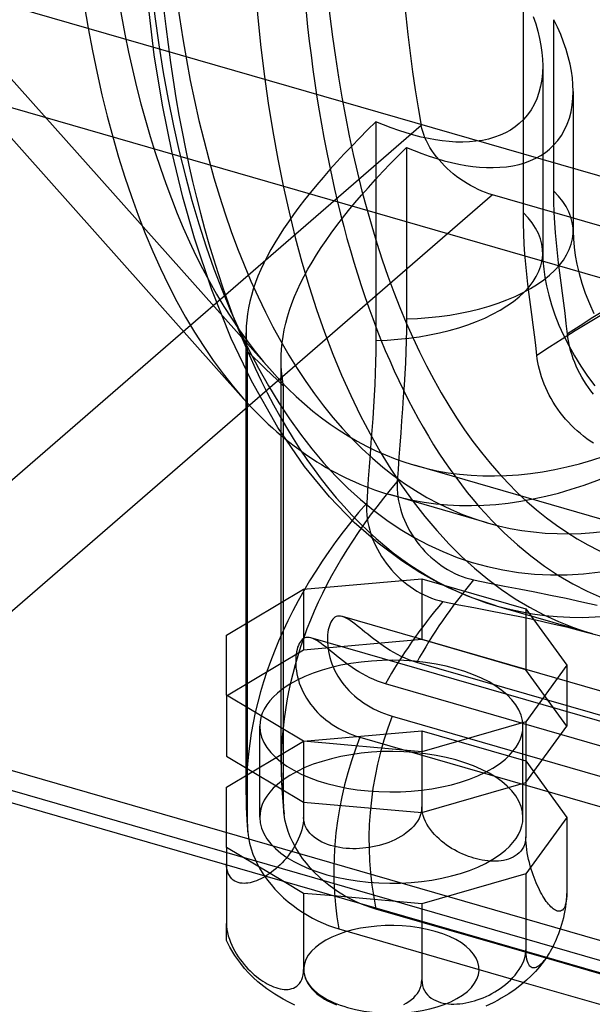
# Model space of a CAD drawing. Header units: millimetres. Extents: x -144 to 144, y -123 to 109.
# Tile 3 of 11: x -97 to -64, y -94 to -38. Entities that reach past the tile are written whole.
import ezdxf

# ---------------------------------------------------------------- set-up
doc = ezdxf.new("R2010")
doc.units = ezdxf.units.MM
doc.layers.add('HIDDEN', color=7, linetype='Continuous')
doc.layers.add('THICK', color=7, linetype='Continuous')

msp = doc.modelspace()

# ---------------------------------------------------------------- linework, layer by layer
at = {"layer": 'HIDDEN'}
for p, q in [((-109.03, -28.279), (-82.372, -58.168)), ((-107.059, -33.846), (-83.992, -59.709)), ((-89.089, -40.128), (-89.77, -34.292)), ((-68.049, -49.117), (-68.049, -36.658)), ((-67.492, -37.938), (-67.347, -38.362)), ((-66.107, -38.547), (-66.312, -38.123)), ((-66.312, -47.89), (-66.312, -38.123)), ((-67.347, -38.362), (-67.224, -38.781)), ((-65.922, -38.973), (-66.107, -38.547)), ((-67.224, -38.781), (-67.124, -39.193)), ((-67.124, -39.193), (-67.047, -39.597)), ((-65.757, -39.398), (-65.922, -38.973)), ((-67.047, -39.597), (-66.991, -39.989)), ((-65.613, -39.821), (-65.757, -39.398)), ((-88.613, -42.995), (-89.089, -40.128)), ((-66.991, -39.989), (-66.958, -40.372)), ((-66.958, -40.372), (-66.946, -40.757)), ((-65.491, -40.238), (-65.613, -39.821)), ((-65.392, -40.648), (-65.491, -40.238)), ((-66.946, -40.757), (-66.959, -41.149)), ((-66.946, -40.758), (-66.946, -51.4)), ((-65.314, -41.05), (-65.392, -40.648)), ((-66.959, -41.149), (-66.998, -41.536)), ((-65.259, -41.44), (-65.314, -41.05)), ((-65.226, -41.822), (-65.259, -41.44)), ((-67.065, -41.914), (-67.16, -42.278)), ((-66.998, -41.536), (-67.065, -41.914)), ((-65.214, -42.206), (-65.226, -41.822)), ((-67.16, -42.278), (-67.284, -42.627)), ((-65.266, -42.986), (-65.227, -42.599)), ((-65.227, -42.599), (-65.214, -42.206)), ((-65.214, -42.208), (-65.214, -50.168)), ((-88.064, -45.699), (-88.613, -42.995)), ((-67.435, -42.956), (-67.613, -43.264)), ((-67.284, -42.627), (-67.435, -42.956)), ((-65.333, -43.363), (-65.266, -42.986)), ((-67.816, -43.549), (-68.041, -43.808)), ((-67.613, -43.264), (-67.816, -43.549)), ((-65.552, -44.075), (-65.429, -43.727)), ((-65.429, -43.727), (-65.333, -43.363)), ((-73.869, -44.152), (-109.515, -75.022)), ((-76.452, -43.935), (-76.924, -44.401)), ((-76.018, -44.116), (-76.452, -43.935)), ((-76.452, -43.935), (-76.452, -56.394)), ((-75.584, -44.284), (-76.018, -44.116)), ((-75.152, -44.437), (-75.584, -44.284)), ((-73.833, -44.319), (-73.869, -44.152)), ((-68.525, -44.232), (-68.787, -44.406)), ((-68.286, -44.041), (-68.525, -44.232)), ((-68.041, -43.808), (-68.286, -44.041)), ((-65.703, -44.404), (-65.552, -44.075)), ((-76.924, -44.401), (-77.382, -44.862)), ((-74.721, -44.576), (-75.152, -44.437)), ((-74.296, -44.699), (-74.721, -44.576)), ((-73.876, -44.806), (-74.296, -44.699)), ((-73.464, -44.896), (-73.876, -44.806)), ((-73.786, -44.492), (-73.833, -44.319)), ((-73.727, -44.669), (-73.786, -44.492)), ((-73.656, -44.849), (-73.727, -44.669)), ((-73.573, -45.03), (-73.656, -44.849)), ((-69.694, -44.821), (-70.032, -44.918)), ((-69.373, -44.702), (-69.694, -44.821)), ((-69.07, -44.564), (-69.373, -44.702)), ((-68.787, -44.406), (-69.07, -44.564)), ((-66.084, -44.997), (-65.881, -44.712)), ((-65.881, -44.712), (-65.703, -44.404)), ((-77.826, -45.319), (-78.256, -45.772)), ((-77.382, -44.862), (-77.826, -45.319)), ((-75.171, -45.857), (-74.708, -45.394)), ((-74.708, -45.394), (-74.275, -45.574)), ((-74.708, -45.394), (-74.708, -55.161)), ((-73.479, -45.213), (-73.573, -45.03)), ((-73.374, -45.396), (-73.479, -45.213)), ((-73.062, -44.97), (-73.464, -44.896)), ((-73.258, -45.578), (-73.374, -45.396)), ((-72.67, -45.026), (-73.062, -44.97)), ((-72.283, -45.066), (-72.67, -45.026)), ((-71.895, -45.09), (-72.283, -45.066)), ((-71.508, -45.096), (-71.895, -45.09)), ((-71.125, -45.083), (-71.508, -45.096)), ((-70.75, -45.049), (-71.125, -45.083)), ((-70.385, -44.994), (-70.75, -45.049)), ((-70.032, -44.918), (-70.385, -44.994)), ((-66.554, -45.489), (-66.309, -45.256)), ((-66.309, -45.256), (-66.084, -44.997)), ((-87.454, -48.225), (-88.064, -45.699)), ((-78.256, -45.772), (-78.672, -46.22)), ((-75.619, -46.316), (-75.171, -45.857)), ((-74.275, -45.574), (-73.842, -45.741)), ((-73.842, -45.741), (-73.409, -45.894)), ((-73.409, -45.894), (-72.98, -46.031)), ((-73.132, -45.757), (-73.258, -45.578)), ((-72.998, -45.934), (-73.132, -45.757)), ((-72.855, -46.107), (-72.998, -45.934)), ((-67.336, -46.011), (-67.054, -45.854)), ((-67.054, -45.854), (-66.793, -45.679)), ((-66.793, -45.679), (-66.554, -45.489)), ((-78.672, -46.22), (-79.072, -46.664)), ((-76.054, -46.772), (-75.619, -46.316)), ((-72.98, -46.031), (-72.555, -46.154)), ((-72.705, -46.276), (-72.855, -46.107)), ((-72.549, -46.438), (-72.705, -46.276)), ((-72.555, -46.154), (-72.136, -46.259)), ((-72.388, -46.595), (-72.549, -46.438)), ((-72.136, -46.259), (-71.726, -46.349)), ((-71.726, -46.349), (-71.324, -46.421)), ((-71.324, -46.421), (-70.934, -46.477)), ((-70.934, -46.477), (-70.546, -46.517)), ((-70.546, -46.517), (-70.158, -46.54)), ((-70.158, -46.54), (-69.771, -46.545)), ((-69.771, -46.545), (-69.389, -46.531)), ((-69.389, -46.531), (-69.014, -46.497)), ((-69.014, -46.497), (-68.649, -46.442)), ((-68.649, -46.442), (-68.297, -46.365)), ((-68.297, -46.365), (-67.96, -46.268)), ((-67.96, -46.268), (-67.639, -46.149)), ((-67.639, -46.149), (-67.336, -46.011)), ((-79.458, -47.102), (-79.828, -47.536)), ((-79.072, -46.664), (-79.458, -47.102)), ((-76.474, -47.223), (-76.054, -46.772)), ((-72.22, -46.748), (-72.388, -46.595)), ((-72.042, -46.899), (-72.22, -46.748)), ((-71.856, -47.045), (-72.042, -46.899)), ((-71.663, -47.188), (-71.856, -47.045)), ((-79.828, -47.536), (-80.183, -47.965)), ((-76.88, -47.671), (-76.474, -47.223)), ((-71.464, -47.323), (-71.663, -47.188)), ((-71.26, -47.452), (-71.464, -47.323)), ((-71.053, -47.574), (-71.26, -47.452)), ((-70.844, -47.686), (-71.053, -47.574)), ((-69.811, -48.101), (-106.051, -79.486)), ((-86.79, -50.574), (-87.454, -48.225)), ((-80.183, -47.965), (-80.522, -48.389)), ((-77.647, -48.555), (-77.271, -48.115)), ((-77.271, -48.115), (-76.88, -47.671)), ((-70.634, -47.789), (-70.844, -47.686)), ((-70.424, -47.883), (-70.634, -47.789)), ((-70.216, -47.966), (-70.424, -47.883)), ((-70.011, -48.039), (-70.216, -47.966)), ((-69.811, -48.101), (-70.011, -48.039)), ((-9.709, -65.451), (-69.811, -48.101)), ((-66.306, -48.505), (-66.312, -47.89)), ((-80.522, -48.389), (-80.845, -48.808)), ((-78.008, -48.991), (-77.647, -48.555)), ((-66.288, -49.101), (-66.306, -48.505)), ((-81.151, -49.222), (-81.442, -49.631)), ((-80.845, -48.808), (-81.151, -49.222)), ((-78.354, -49.422), (-78.008, -48.991)), ((-68.043, -49.732), (-68.049, -49.117)), ((-66.259, -49.684), (-66.288, -49.101)), ((-81.442, -49.631), (-81.716, -50.035)), ((-78.998, -50.273), (-78.684, -49.85)), ((-78.684, -49.85), (-78.354, -49.422)), ((-68.025, -50.328), (-68.043, -49.732)), ((-66.219, -50.257), (-66.259, -49.684)), ((-81.974, -50.435), (-82.216, -50.829)), ((-81.716, -50.035), (-81.974, -50.435)), ((-79.296, -50.692), (-78.998, -50.273)), ((-67.996, -50.91), (-68.025, -50.328)), ((-66.17, -50.825), (-66.219, -50.257)), ((-65.214, -50.168), (-65.202, -50.605)), ((-85.809, -53.509), (-86.79, -50.574)), ((-82.216, -50.829), (-82.44, -51.218)), ((-79.577, -51.106), (-79.296, -50.692)), ((-67.957, -51.482), (-67.996, -50.91)), ((-66.113, -51.394), (-66.17, -50.825)), ((-65.202, -50.605), (-65.161, -51.083)), ((-82.44, -51.218), (-82.648, -51.603)), ((-80.093, -51.923), (-79.843, -51.517)), ((-79.843, -51.517), (-79.577, -51.106)), ((-67.909, -52.051), (-67.957, -51.482)), ((-66.946, -51.4), (-66.934, -51.841)), ((-66.048, -51.968), (-66.113, -51.394)), ((-65.161, -51.083), (-65.096, -51.554)), ((-65.096, -51.554), (-65.002, -52.053)), ((-82.84, -51.983), (-83.015, -52.359)), ((-82.648, -51.603), (-82.84, -51.983)), ((-80.326, -52.326), (-80.093, -51.923)), ((-67.851, -52.619), (-67.909, -52.051)), ((-66.934, -51.841), (-66.892, -52.324)), ((-65.976, -52.543), (-66.048, -51.968)), ((-65.002, -52.053), (-64.875, -52.58)), ((-83.015, -52.359), (-83.173, -52.731)), ((-80.542, -52.724), (-80.326, -52.326)), ((-67.787, -53.193), (-67.851, -52.619)), ((-66.892, -52.324), (-66.827, -52.79)), ((-65.902, -53.116), (-65.976, -52.543)), ((-64.875, -52.58), (-64.715, -53.13)), ((-83.314, -53.099), (-83.439, -53.463)), ((-83.173, -52.731), (-83.314, -53.099)), ((-80.925, -53.51), (-80.742, -53.119)), ((-80.742, -53.119), (-80.542, -52.724)), ((-67.716, -53.768), (-67.787, -53.193)), ((-66.827, -52.79), (-66.734, -53.285)), ((-65.825, -53.69), (-65.902, -53.116)), ((-64.715, -53.13), (-64.52, -53.699)), ((-84.702, -56.271), (-85.809, -53.509)), ((-83.547, -53.823), (-83.638, -54.18)), ((-83.439, -53.463), (-83.547, -53.823)), ((-81.092, -53.897), (-80.925, -53.51)), ((-67.642, -54.342), (-67.716, -53.768)), ((-66.734, -53.285), (-66.607, -53.812)), ((-66.607, -53.812), (-66.447, -54.362)), ((-65.749, -54.266), (-65.825, -53.69)), ((-64.52, -53.699), (-64.288, -54.284)), ((-83.638, -54.18), (-83.713, -54.533)), ((-81.376, -54.662), (-81.242, -54.281)), ((-81.242, -54.281), (-81.092, -53.897)), ((-67.566, -54.915), (-67.642, -54.342)), ((-66.447, -54.362), (-66.252, -54.931)), ((-65.674, -54.845), (-65.749, -54.266)), ((-64.288, -54.284), (-64.028, -54.863)), ((-83.772, -54.884), (-83.814, -55.232)), ((-83.713, -54.533), (-83.772, -54.884)), ((-81.493, -55.04), (-81.376, -54.662)), ((-67.49, -55.492), (-67.566, -54.915)), ((-66.252, -54.931), (-66.02, -55.516)), ((-65.603, -55.431), (-65.674, -54.845)), ((-83.814, -55.232), (-83.84, -55.577)), ((-81.677, -55.788), (-81.593, -55.415)), ((-81.593, -55.415), (-81.493, -55.04)), ((-74.708, -55.161), (-74.713, -55.786)), ((-67.416, -56.072), (-67.49, -55.492)), ((-65.537, -56.024), (-65.603, -55.431)), ((-83.84, -55.577), (-83.85, -55.92)), ((-83.85, -55.92), (-83.844, -56.261)), ((-83.85, -82.273), (-83.85, -55.958)), ((-81.744, -56.158), (-81.677, -55.788)), ((-74.713, -55.786), (-74.725, -56.408)), ((-67.345, -56.658), (-67.416, -56.072)), ((-66.02, -55.516), (-65.76, -56.095)), ((-65.513, -56.218), (-65.537, -56.024)), ((-83.548, -58.698), (-84.702, -56.271)), ((-83.844, -56.261), (-83.837, -56.389)), ((-83.837, -56.389), (-83.829, -56.516)), ((-83.829, -56.516), (-83.818, -56.642)), ((-81.829, -56.893), (-81.795, -56.526)), ((-81.795, -56.526), (-81.744, -56.158)), ((-76.452, -56.394), (-76.456, -57.018)), ((-74.725, -56.408), (-74.745, -57.031)), ((-65.76, -56.095), (-65.465, -56.68)), ((-65.482, -56.415), (-65.513, -56.218)), ((-65.442, -56.616), (-65.482, -56.415)), ((-65.395, -56.819), (-65.442, -56.616)), ((-83.818, -56.642), (-83.805, -56.769)), ((-83.805, -56.769), (-83.79, -56.895)), ((-83.79, -56.895), (-83.773, -57.022)), ((-83.773, -84.07), (-83.773, -57.022)), ((-83.773, -57.022), (-83.433, -57.348)), ((-81.847, -57.257), (-81.829, -56.893)), ((-76.456, -57.018), (-76.469, -57.64)), ((-74.745, -57.031), (-74.773, -57.659)), ((-67.28, -57.251), (-67.345, -56.658)), ((-65.465, -56.68), (-65.137, -57.267)), ((-65.339, -57.025), (-65.395, -56.819)), ((-65.275, -57.232), (-65.339, -57.025)), ((-83.433, -57.348), (-83.091, -57.675)), ((-83.091, -57.675), (-82.748, -58.003)), ((-81.85, -80.54), (-81.85, -57.478)), ((-81.849, -57.621), (-81.847, -57.257)), ((-81.842, -57.85), (-81.849, -57.621)), ((-76.469, -57.64), (-76.489, -58.263)), ((-74.773, -57.659), (-74.806, -58.297)), ((-67.256, -57.445), (-67.28, -57.251)), ((-67.224, -57.643), (-67.256, -57.445)), ((-67.185, -57.843), (-67.224, -57.643)), ((-65.203, -57.44), (-65.275, -57.232)), ((-65.122, -57.65), (-65.203, -57.44)), ((-65.137, -57.267), (-64.776, -57.85)), ((-65.034, -57.858), (-65.122, -57.65)), ((-82.748, -58.003), (-82.403, -58.332)), ((-81.828, -58.079), (-81.842, -57.85)), ((-81.808, -58.308), (-81.828, -58.079)), ((-81.782, -58.536), (-81.808, -58.308)), ((-76.489, -58.263), (-76.516, -58.891)), ((-74.806, -58.297), (-74.845, -58.946)), ((-67.138, -58.047), (-67.185, -57.843)), ((-67.082, -58.252), (-67.138, -58.047)), ((-67.018, -58.459), (-67.082, -58.252)), ((-64.938, -58.066), (-65.034, -57.858)), ((-64.834, -58.272), (-64.938, -58.066)), ((-64.722, -58.477), (-64.834, -58.272)), ((-64.776, -57.85), (-64.392, -58.417)), ((-82.043, -61.344), (-83.548, -58.698)), ((-82.403, -58.332), (-82.057, -58.662)), ((-82.057, -58.662), (-81.71, -58.993)), ((-81.749, -58.765), (-81.782, -58.536)), ((-81.71, -58.993), (-81.749, -58.765)), ((-66.946, -58.668), (-67.018, -58.459)), ((-66.866, -58.877), (-66.946, -58.668)), ((-66.778, -59.086), (-66.866, -58.877)), ((-64.603, -58.679), (-64.722, -58.477)), ((-64.476, -58.879), (-64.603, -58.679)), ((-64.341, -59.075), (-64.476, -58.879)), ((-64.392, -58.417), (-63.98, -58.972)), ((-81.71, -82.933), (-81.71, -58.993)), ((-76.516, -58.891), (-76.55, -59.528)), ((-74.845, -58.946), (-74.89, -59.611)), ((-66.682, -59.294), (-66.778, -59.086)), ((-66.578, -59.5), (-66.682, -59.294)), ((-64.201, -59.268), (-64.341, -59.075)), ((-64.054, -59.455), (-64.201, -59.268)), ((-76.55, -59.528), (-76.589, -60.177)), ((-74.89, -59.611), (-74.938, -60.291)), ((-66.466, -59.705), (-66.578, -59.5)), ((-66.346, -59.907), (-66.466, -59.705)), ((-66.22, -60.107), (-66.346, -59.907)), ((-76.589, -60.177), (-76.634, -60.842)), ((-74.938, -60.291), (-74.989, -60.974)), ((-66.086, -60.303), (-66.22, -60.107)), ((-65.945, -60.495), (-66.086, -60.303)), ((-65.798, -60.683), (-65.945, -60.495)), ((-76.634, -60.842), (-76.683, -61.521)), ((-74.989, -60.974), (-75.041, -61.661)), ((-65.645, -60.866), (-65.798, -60.683)), ((-65.486, -61.044), (-65.645, -60.866)), ((-65.322, -61.217), (-65.486, -61.044)), ((-80.518, -63.561), (-82.043, -61.344)), ((-76.683, -61.521), (-76.733, -62.204)), ((-75.041, -61.661), (-75.092, -62.35)), ((-65.152, -61.384), (-65.322, -61.217)), ((-64.978, -61.545), (-65.152, -61.384)), ((-64.799, -61.699), (-64.978, -61.545)), ((-76.733, -62.204), (-76.785, -62.891)), ((-64.617, -61.846), (-64.799, -61.699)), ((-64.431, -61.986), (-64.617, -61.846)), ((-64.243, -62.119), (-64.431, -61.986)), ((-64.053, -62.244), (-64.243, -62.119)), ((-75.092, -62.35), (-75.142, -63.04)), ((-76.785, -62.891), (-76.837, -63.58)), ((-75.142, -63.04), (-75.189, -63.731)), ((-79.103, -65.288), (-80.518, -63.561)), ((-76.837, -63.58), (-76.887, -64.27)), ((-75.189, -63.731), (-75.233, -64.42)), ((28.983, -93.299), (-74.247, -63.499)), ((-76.887, -64.27), (-76.934, -64.96)), ((-75.233, -64.42), (-75.24, -64.641)), ((-76.934, -64.96), (-76.978, -65.65)), ((-75.24, -64.641), (-75.237, -64.863)), ((-75.237, -64.863), (-75.223, -65.086)), ((-77.688, -66.752), (-79.103, -65.288)), ((-70.108, -66.775), (-75.668, -65.17)), ((-75.223, -65.086), (-75.197, -65.308)), ((-75.197, -65.308), (-75.161, -65.531)), ((-75.161, -65.531), (-75.115, -65.753)), ((-76.978, -65.65), (-76.986, -65.871)), ((-76.986, -65.871), (-76.982, -66.093)), ((-76.982, -66.093), (-76.968, -66.315)), ((-75.115, -65.753), (-75.058, -65.974)), ((-75.058, -65.974), (-74.99, -66.195)), ((-76.968, -66.315), (-76.942, -66.538)), ((-76.942, -66.538), (-76.906, -66.76)), ((-74.99, -66.195), (-74.913, -66.413)), ((-74.913, -66.413), (-74.826, -66.629)), ((-74.826, -66.629), (-74.73, -66.842)), ((-76.332, -67.942), (-77.688, -66.752)), ((-76.906, -66.76), (-76.86, -66.982)), ((-76.86, -66.982), (-76.803, -67.203)), ((-76.803, -67.203), (-76.735, -67.424)), ((-74.73, -66.842), (-74.625, -67.052)), ((-74.625, -67.052), (-74.511, -67.259)), ((-74.511, -67.259), (-74.388, -67.462)), ((-76.735, -67.424), (-76.658, -67.642)), ((-76.658, -67.642), (-76.572, -67.858)), ((-74.388, -67.462), (-74.257, -67.66)), ((-74.257, -67.66), (-74.118, -67.855)), ((-76.572, -67.858), (-76.475, -68.071)), ((-76.475, -68.071), (-76.37, -68.281)), ((-76.37, -68.281), (-76.256, -68.488)), ((-74.977, -68.95), (-76.332, -67.942)), ((-74.118, -67.855), (-73.971, -68.044)), ((-73.971, -68.044), (-73.817, -68.227)), ((-73.817, -68.227), (-73.657, -68.403)), ((-73.657, -68.403), (-73.49, -68.574)), ((-76.256, -68.488), (-76.134, -68.691)), ((-76.134, -68.691), (-76.003, -68.889)), ((-76.003, -68.889), (-75.864, -69.083)), ((-73.949, -69.607), (-74.977, -68.95)), ((-73.49, -68.574), (-73.317, -68.737)), ((-73.317, -68.737), (-73.137, -68.893)), ((-73.137, -68.893), (-72.952, -69.042)), ((-75.864, -69.083), (-75.717, -69.272)), ((-75.717, -69.272), (-75.563, -69.455)), ((-75.563, -69.455), (-75.403, -69.632)), ((-72.952, -69.042), (-72.762, -69.183)), ((-72.762, -69.183), (-72.567, -69.315)), ((-72.567, -69.315), (-72.368, -69.439)), ((-72.368, -69.439), (-72.165, -69.553)), ((-80.572, -70.56), (-73.835, -69.966)), ((-75.403, -69.632), (-75.236, -69.802)), ((-75.236, -69.802), (-75.062, -69.966)), ((-75.062, -69.966), (-74.883, -70.122)), ((-72.915, -70.18), (-73.949, -69.607)), ((-73.835, -69.966), (-67.911, -71.677)), ((-73.835, -69.966), (-73.835, -73.431)), ((-72.165, -69.553), (-71.959, -69.657)), ((-71.959, -69.657), (-71.749, -69.752)), ((-71.749, -69.752), (-71.536, -69.837)), ((-71.536, -69.837), (-71.321, -69.911)), ((-71.321, -69.911), (-71.103, -69.974)), ((-71.103, -69.974), (-70.883, -70.026)), ((-70.883, -70.026), (-69.988, -70.21)), ((-84.969, -73.18), (-80.572, -70.56)), ((-80.572, -70.56), (-80.572, -74.024)), ((-74.883, -70.122), (-74.698, -70.271)), ((-74.698, -70.271), (-74.508, -70.412)), ((-74.508, -70.412), (-74.313, -70.544)), ((-74.313, -70.544), (-74.114, -70.668)), ((-72.307, -70.48), (-72.915, -70.18)), ((-70.963, -71.049), (-72.307, -70.48)), ((-69.988, -70.21), (-69.129, -70.38)), ((-69.129, -70.38), (-68.282, -70.544)), ((-68.282, -70.544), (-67.405, -70.714)), ((-74.114, -70.668), (-73.911, -70.782)), ((-73.911, -70.782), (-73.705, -70.886)), ((-73.705, -70.886), (-73.495, -70.981)), ((-73.495, -70.981), (-73.283, -71.066)), ((-73.283, -71.066), (-73.067, -71.14)), ((-73.067, -71.14), (-72.85, -71.203)), ((-72.85, -71.203), (-72.63, -71.255)), ((-69.592, -71.504), (-70.963, -71.049)), ((-67.405, -70.714), (-66.51, -70.891)), ((-66.51, -70.891), (-65.611, -71.076)), ((-65.611, -71.076), (-64.721, -71.271)), ((-72.63, -71.255), (-71.732, -71.439)), ((-71.732, -71.439), (-70.872, -71.609)), ((-70.872, -71.609), (-70.024, -71.774)), ((-70.024, -71.774), (-69.145, -71.944)), ((-69.596, -71.503), (-64.123, -73.083)), ((-67.911, -71.677), (-65.572, -74.89)), ((-67.911, -71.677), (-67.911, -75.141)), ((-64.721, -71.271), (-63.852, -71.475)), ((-78.913, -72.271), (-78.968, -72.346)), ((-78.852, -72.208), (-78.913, -72.271)), ((-78.786, -72.158), (-78.852, -72.208)), ((-78.714, -72.121), (-78.786, -72.158)), ((-78.636, -72.098), (-78.714, -72.121)), ((-78.554, -72.089), (-78.636, -72.098)), ((-78.465, -72.095), (-78.554, -72.089)), ((-78.37, -72.115), (-78.465, -72.095)), ((-78.266, -72.151), (-78.37, -72.115)), ((-31.062, -85.771), (-78.365, -72.116)), ((-78.156, -72.202), (-78.266, -72.151)), ((-78.04, -72.266), (-78.156, -72.202)), ((-77.918, -72.344), (-78.04, -72.266)), ((-69.145, -71.944), (-68.249, -72.121)), ((-68.249, -72.121), (-67.349, -72.307)), ((-67.349, -72.307), (-66.457, -72.502)), ((-79.166, -72.881), (-79.188, -73.014)), ((-79.137, -72.755), (-79.166, -72.881)), ((-79.103, -72.638), (-79.137, -72.755)), ((-79.064, -72.53), (-79.103, -72.638)), ((-79.019, -72.433), (-79.064, -72.53)), ((-78.968, -72.346), (-79.019, -72.433)), ((-77.789, -72.433), (-77.918, -72.344)), ((-77.655, -72.533), (-77.789, -72.433)), ((-77.517, -72.641), (-77.655, -72.533)), ((-77.374, -72.755), (-77.517, -72.641)), ((-77.227, -72.874), (-77.374, -72.755)), ((-77.075, -72.998), (-77.227, -72.874)), ((-66.457, -72.502), (-65.587, -72.706)), ((-65.587, -72.706), (-64.75, -72.92)), ((-84.969, -76.601), (-84.969, -73.18)), ((-80.653, -73.425), (-80.716, -73.49)), ((-80.585, -73.374), (-80.653, -73.425)), ((-80.511, -73.336), (-80.585, -73.374)), ((-73.835, -73.431), (-80.572, -74.024)), ((-80.432, -73.313), (-80.511, -73.336)), ((-80.347, -73.304), (-80.432, -73.313)), ((-80.257, -73.309), (-80.347, -73.304)), ((-80.16, -73.33), (-80.257, -73.309)), ((-80.054, -73.367), (-80.16, -73.33)), ((59.32, -113.595), (-80.155, -73.332)), ((-79.941, -73.419), (-80.054, -73.367)), ((-79.823, -73.485), (-79.941, -73.419)), ((-79.213, -73.301), (-79.216, -73.453)), ((-79.216, -73.453), (-79.211, -73.611)), ((-79.204, -73.154), (-79.213, -73.301)), ((-79.188, -73.014), (-79.204, -73.154)), ((-76.918, -73.126), (-77.075, -72.998)), ((-76.755, -73.257), (-76.918, -73.126)), ((-76.585, -73.389), (-76.755, -73.257)), ((-76.409, -73.523), (-76.585, -73.389)), ((-67.911, -75.141), (-73.835, -73.431)), ((-64.75, -72.92), (-63.956, -73.14)), ((-80.947, -73.987), (-80.976, -74.116)), ((-80.912, -73.867), (-80.947, -73.987)), ((-80.871, -73.756), (-80.912, -73.867)), ((-80.825, -73.656), (-80.871, -73.756)), ((-80.773, -73.567), (-80.825, -73.656)), ((-80.716, -73.49), (-80.773, -73.567)), ((-79.699, -73.564), (-79.823, -73.485)), ((-79.569, -73.655), (-79.699, -73.564)), ((-79.432, -73.757), (-79.569, -73.655)), ((-79.292, -73.866), (-79.432, -73.757)), ((-79.148, -73.982), (-79.292, -73.866)), ((-79.211, -73.611), (-79.2, -73.773)), ((-79.2, -73.773), (-79.18, -73.939)), ((-79.18, -73.939), (-79.153, -74.108)), ((-79, -74.102), (-79.148, -73.982)), ((-76.226, -73.657), (-76.409, -73.523)), ((-76.038, -73.789), (-76.226, -73.657)), ((-75.844, -73.919), (-76.038, -73.789)), ((-75.644, -74.045), (-75.844, -73.919)), ((-80.572, -74.024), (-84.969, -76.644)), ((-81.023, -74.55), (-81.025, -74.707)), ((-81.014, -74.398), (-81.023, -74.55)), ((-80.998, -74.253), (-81.014, -74.398)), ((-80.976, -74.116), (-80.998, -74.253)), ((-79.153, -74.108), (-79.118, -74.28)), ((-79.118, -74.28), (-79.074, -74.454)), ((-79.074, -74.454), (-79.021, -74.63)), ((-78.847, -74.226), (-79, -74.102)), ((-78.689, -74.354), (-78.847, -74.226)), ((-78.526, -74.484), (-78.689, -74.354)), ((-78.357, -74.616), (-78.526, -74.484)), ((-75.439, -74.166), (-75.644, -74.045)), ((-75.228, -74.282), (-75.439, -74.166)), ((-75.011, -74.39), (-75.228, -74.282)), ((-74.792, -74.49), (-75.011, -74.39)), ((-74.571, -74.581), (-74.792, -74.49)), ((-74.349, -74.661), (-74.571, -74.581)), ((-81.025, -74.707), (-81.02, -74.87)), ((-81.02, -74.87), (-81.007, -75.035)), ((-81.007, -75.035), (-80.986, -75.204)), ((-79.021, -74.63), (-78.959, -74.808)), ((-78.959, -74.808), (-78.887, -74.987)), ((-78.887, -74.987), (-78.805, -75.166)), ((-78.182, -74.749), (-78.357, -74.616)), ((-78.001, -74.882), (-78.182, -74.749)), ((-77.814, -75.013), (-78.001, -74.882)), ((-77.622, -75.141), (-77.814, -75.013)), ((-77.424, -75.266), (-77.622, -75.141)), ((-74.126, -74.73), (-74.349, -74.661)), ((54.626, -111.898), (-74.126, -74.731)), ((-65.572, -74.89), (-67.911, -78.104)), ((-65.572, -78.355), (-67.911, -75.141)), ((-65.572, -74.89), (-65.572, -78.355)), ((-80.986, -75.204), (-80.956, -75.376)), ((-80.956, -75.376), (-80.919, -75.549)), ((-80.919, -75.549), (-80.872, -75.725)), ((-78.805, -75.166), (-78.715, -75.342)), ((-78.715, -75.342), (-78.615, -75.516)), ((-78.615, -75.516), (-78.507, -75.686)), ((-78.507, -75.686), (-78.391, -75.852)), ((-77.22, -75.385), (-77.424, -75.266)), ((-77.011, -75.5), (-77.22, -75.385)), ((-76.797, -75.607), (-77.011, -75.5)), ((-76.578, -75.707), (-76.797, -75.607)), ((-80.872, -75.725), (-80.817, -75.901)), ((-80.817, -75.901), (-80.754, -76.077)), ((-80.754, -76.077), (-80.681, -76.251)), ((-80.681, -76.251), (-80.6, -76.425)), ((-78.391, -75.852), (-78.266, -76.015)), ((-78.266, -76.015), (-78.132, -76.174)), ((-78.132, -76.174), (-77.989, -76.329)), ((-76.358, -75.797), (-76.578, -75.707)), ((-76.137, -75.877), (-76.358, -75.797)), ((-75.915, -75.946), (-76.137, -75.877)), ((56.415, -114.146), (-75.915, -75.946)), ((-80.572, -79.221), (-84.969, -76.601)), ((-84.969, -76.601), (-84.969, -80.065)), ((-80.6, -76.425), (-80.509, -76.597)), ((-80.509, -76.597), (-80.409, -76.767)), ((-80.409, -76.767), (-80.3, -76.936)), ((-77.989, -76.329), (-77.839, -76.479)), ((-77.839, -76.479), (-77.68, -76.625)), ((-77.68, -76.625), (-77.513, -76.764)), ((-77.513, -76.764), (-77.34, -76.898)), ((-80.3, -76.936), (-80.182, -77.101)), ((-80.182, -77.101), (-80.054, -77.265)), ((-80.054, -77.265), (-79.917, -77.424)), ((-77.34, -76.898), (-77.16, -77.025)), ((-77.16, -77.025), (-76.974, -77.146)), ((-76.974, -77.146), (-76.782, -77.261)), ((-76.782, -77.261), (-76.585, -77.368)), ((-76.585, -77.368), (-76.382, -77.468)), ((-79.917, -77.424), (-79.773, -77.577)), ((-79.773, -77.577), (-79.621, -77.725)), ((-79.621, -77.725), (-79.462, -77.867)), ((-79.462, -77.867), (-79.297, -78.004)), ((-76.382, -77.468), (-76.174, -77.561)), ((-76.174, -77.561), (-75.962, -77.646)), ((-75.962, -77.646), (-75.748, -77.722)), ((-75.748, -77.722), (-75.533, -77.788)), ((-75.533, -77.788), (-35.266, -89.412)), ((-83.072, -83.55), (-83.072, -78.354)), ((-79.297, -78.004), (-79.124, -78.134)), ((-79.124, -78.134), (-78.945, -78.258)), ((-78.945, -78.258), (-78.761, -78.376)), ((-78.761, -78.376), (-78.57, -78.488)), ((-78.57, -78.488), (-78.374, -78.593)), ((-67.911, -78.104), (-73.835, -79.815)), ((-68.072, -83.551), (-68.072, -78.355)), ((-67.911, -78.104), (-67.911, -81.569)), ((-67.911, -81.569), (-65.572, -78.355)), ((-80.572, -79.221), (-73.835, -78.627)), ((-78.374, -78.593), (-78.175, -78.689)), ((-78.175, -78.689), (-77.975, -78.777)), ((-77.975, -78.777), (-77.773, -78.857)), ((-77.773, -78.857), (-77.57, -78.928)), ((-77.57, -78.928), (-77.367, -78.991)), ((-77.367, -78.991), (51.867, -116.298)), ((-73.835, -78.627), (-67.911, -80.337)), ((-73.835, -78.627), (-73.835, -82.957)), ((-45.949, -96.836), (-106.051, -79.486)), ((-84.969, -81.841), (-80.572, -79.221)), ((-73.835, -79.815), (-80.572, -79.221)), ((-80.572, -79.221), (-80.572, -83.551)), ((-80.572, -79.221), (-80.572, -82.685)), ((-84.969, -80.065), (-80.572, -82.685)), ((-73.835, -79.815), (-73.835, -83.279)), ((-81.85, -80.542), (-81.845, -81.014)), ((-67.911, -80.337), (-65.572, -83.551)), ((-67.911, -80.337), (-67.911, -84.667)), ((-81.845, -81.014), (-81.832, -81.485)), ((-84.969, -85.261), (-84.969, -81.841)), ((-81.832, -81.485), (-81.809, -81.956)), ((-73.835, -83.279), (-67.911, -81.569)), ((-83.85, -82.273), (-83.847, -82.627)), ((-81.809, -81.956), (-81.776, -82.429)), ((-81.776, -82.429), (-81.735, -82.904)), ((-83.847, -82.627), (-83.84, -82.981)), ((-83.84, -82.981), (-83.827, -83.334)), ((-81.735, -82.904), (-81.683, -83.378)), ((-81.709, -83.004), (-81.71, -82.933)), ((-80.572, -82.685), (-73.835, -83.279)), ((-73.835, -82.957), (-73.846, -83.122)), ((-73.827, -83.116), (-73.835, -82.957)), ((-83.827, -83.334), (-83.809, -83.688)), ((-81.707, -83.075), (-81.709, -83.004)), ((-81.703, -83.148), (-81.707, -83.075)), ((-81.698, -83.223), (-81.703, -83.148)), ((-81.692, -83.298), (-81.698, -83.223)), ((-81.684, -83.374), (-81.692, -83.298)), ((-81.633, -83.7), (-81.684, -83.374)), ((-80.572, -83.551), (-80.579, -83.719)), ((-80.561, -83.714), (-80.572, -83.551)), ((-73.928, -83.454), (-73.997, -83.612)), ((-73.878, -83.292), (-73.928, -83.454)), ((-73.846, -83.122), (-73.878, -83.292)), ((-73.801, -83.285), (-73.827, -83.116)), ((-73.759, -83.45), (-73.801, -83.285)), ((-73.704, -83.611), (-73.759, -83.45)), ((-65.572, -83.551), (-67.911, -86.765)), ((-65.572, -83.551), (-65.572, -87.881)), ((-83.809, -83.688), (-83.787, -84.042)), ((-83.787, -84.042), (-83.759, -84.395)), ((-83.773, -84.07), (-83.773, -84.121)), ((-81.555, -84.029), (-81.633, -83.7)), ((-81.453, -84.352), (-81.555, -84.029)), ((-80.633, -84.076), (-80.678, -84.255)), ((-80.6, -83.899), (-80.633, -84.076)), ((-80.579, -83.719), (-80.6, -83.899)), ((-80.529, -83.879), (-80.561, -83.714)), ((-80.479, -84.031), (-80.529, -83.879)), ((-80.409, -84.178), (-80.479, -84.031)), ((-74.301, -84.056), (-74.429, -84.191)), ((-74.19, -83.92), (-74.301, -84.056)), ((-74.087, -83.771), (-74.19, -83.92)), ((-73.997, -83.612), (-74.087, -83.771)), ((-73.631, -83.779), (-73.704, -83.611)), ((-73.546, -83.94), (-73.631, -83.779)), ((-73.455, -84.09), (-73.546, -83.94)), ((-73.35, -84.24), (-73.455, -84.09)), ((-83.773, -84.121), (-83.771, -84.174)), ((-83.771, -84.174), (-83.769, -84.227)), ((-83.769, -84.227), (-83.767, -84.28)), ((-83.767, -84.28), (-83.763, -84.335)), ((-83.763, -84.335), (-83.759, -84.39)), ((-83.759, -84.39), (-83.721, -84.701)), ((-81.335, -84.658), (-81.453, -84.352)), ((-81.192, -84.968), (-81.335, -84.658)), ((-80.803, -84.621), (-80.876, -84.79)), ((-80.736, -84.441), (-80.803, -84.621)), ((-80.678, -84.255), (-80.736, -84.441)), ((-80.32, -84.321), (-80.409, -84.178)), ((-80.217, -84.452), (-80.32, -84.321)), ((-80.106, -84.568), (-80.217, -84.452)), ((-79.978, -84.68), (-80.106, -84.568)), ((-75.028, -84.646), (-75.198, -84.743)), ((-74.869, -84.546), (-75.028, -84.646)), ((-74.72, -84.44), (-74.869, -84.546)), ((-74.571, -84.32), (-74.72, -84.44)), ((-74.429, -84.191), (-74.571, -84.32)), ((-73.234, -84.388), (-73.35, -84.24)), ((-73.11, -84.53), (-73.234, -84.388)), ((-72.984, -84.661), (-73.11, -84.53)), ((-72.855, -84.783), (-72.984, -84.661)), ((-67.911, -84.667), (-67.92, -84.822)), ((-67.908, -84.836), (-67.911, -84.667)), ((-83.721, -84.701), (-83.657, -85.019)), ((-83.657, -85.019), (-83.569, -85.336)), ((-81.025, -85.281), (-81.192, -84.968)), ((-81.052, -85.135), (-81.149, -85.299)), ((-80.959, -84.964), (-81.052, -85.135)), ((-80.876, -84.79), (-80.959, -84.964)), ((-79.836, -84.784), (-79.978, -84.68)), ((-79.687, -84.878), (-79.836, -84.784)), ((-79.538, -84.958), (-79.687, -84.878)), ((-79.379, -85.03), (-79.538, -84.958)), ((-79.209, -85.097), (-79.379, -85.03)), ((-79.036, -85.154), (-79.209, -85.097)), ((-78.869, -85.2), (-79.036, -85.154)), ((-78.696, -85.239), (-78.869, -85.2)), ((-76.456, -85.2), (-76.647, -85.239)), ((-76.265, -85.154), (-76.456, -85.2)), ((-76.076, -85.101), (-76.265, -85.154)), ((-75.891, -85.041), (-76.076, -85.101)), ((-75.711, -84.976), (-75.891, -85.041)), ((-75.538, -84.906), (-75.711, -84.976)), ((-75.371, -84.831), (-75.538, -84.906)), ((-75.198, -84.743), (-75.371, -84.831)), ((-72.715, -84.905), (-72.855, -84.783)), ((-72.569, -85.022), (-72.715, -84.905)), ((-72.426, -85.128), (-72.569, -85.022)), ((-72.284, -85.224), (-72.426, -85.128)), ((-72.136, -85.318), (-72.284, -85.224)), ((-67.987, -85.116), (-68.043, -85.245)), ((-67.946, -84.975), (-67.987, -85.116)), ((-67.92, -84.822), (-67.946, -84.975)), ((-67.896, -85.019), (-67.908, -84.836)), ((-67.879, -85.2), (-67.896, -85.019)), ((-67.855, -85.385), (-67.879, -85.2)), ((-81.678, -87.221), (-84.969, -85.261)), ((-84.969, -85.261), (-84.969, -86.272)), ((-83.569, -85.336), (-83.463, -85.641)), ((-83.463, -85.641), (-83.34, -85.936)), ((-81.461, -85.747), (-81.574, -85.887)), ((-81.35, -85.599), (-81.461, -85.747)), ((-81.246, -85.451), (-81.35, -85.599)), ((-81.149, -85.299), (-81.246, -85.451)), ((-80.835, -85.59), (-81.025, -85.281)), ((-80.629, -85.888), (-80.835, -85.59)), ((-78.516, -85.273), (-78.696, -85.239)), ((-78.331, -85.299), (-78.516, -85.273)), ((-78.142, -85.319), (-78.331, -85.299)), ((-77.951, -85.332), (-78.142, -85.319)), ((-77.76, -85.337), (-77.951, -85.332)), ((-77.571, -85.336), (-77.76, -85.337)), ((-77.384, -85.328), (-77.571, -85.336)), ((-77.203, -85.315), (-77.384, -85.328)), ((-77.022, -85.296), (-77.203, -85.315)), ((-76.836, -85.271), (-77.022, -85.296)), ((-76.647, -85.239), (-76.836, -85.271)), ((-71.982, -85.408), (-72.136, -85.318)), ((-71.825, -85.493), (-71.982, -85.408)), ((-71.665, -85.572), (-71.825, -85.493)), ((-71.504, -85.646), (-71.665, -85.572)), ((-71.343, -85.713), (-71.504, -85.646)), ((-71.183, -85.773), (-71.343, -85.713)), ((-71.026, -85.827), (-71.183, -85.773)), ((-68.512, -85.751), (-68.636, -85.821)), ((-68.396, -85.67), (-68.512, -85.751)), ((-68.292, -85.58), (-68.396, -85.67)), ((-68.201, -85.484), (-68.292, -85.58)), ((-68.116, -85.371), (-68.201, -85.484)), ((-68.043, -85.245), (-68.116, -85.371)), ((-67.824, -85.579), (-67.855, -85.385)), ((-67.788, -85.768), (-67.824, -85.579)), ((-67.75, -85.948), (-67.788, -85.768)), ((-84.962, -86.331), (-84.969, -86.171)), ((-84.941, -86.486), (-84.962, -86.331)), ((-83.34, -85.936), (-83.192, -86.238)), ((-83.192, -86.238), (-83.022, -86.541)), ((-81.913, -86.253), (-82.034, -86.368)), ((-81.796, -86.134), (-81.913, -86.253)), ((-81.683, -86.012), (-81.796, -86.134)), ((-81.574, -85.887), (-81.683, -86.012)), ((-80.414, -86.167), (-80.629, -85.888)), ((-80.193, -86.427), (-80.414, -86.167)), ((-70.873, -85.874), (-71.026, -85.827)), ((-70.721, -85.915), (-70.873, -85.874)), ((-70.564, -85.952), (-70.721, -85.915)), ((-70.404, -85.984), (-70.564, -85.952)), ((-70.243, -86.01), (-70.404, -85.984)), ((-70.081, -86.029), (-70.243, -86.01)), ((-69.921, -86.042), (-70.081, -86.029)), ((-69.764, -86.048), (-69.921, -86.042)), ((-69.611, -86.047), (-69.764, -86.048)), ((-69.463, -86.039), (-69.611, -86.047)), ((-69.321, -86.024), (-69.463, -86.039)), ((-69.177, -86.001), (-69.321, -86.024)), ((-69.031, -85.968), (-69.177, -86.001)), ((-68.891, -85.927), (-69.031, -85.968)), ((-68.763, -85.88), (-68.891, -85.927)), ((-68.636, -85.821), (-68.763, -85.88)), ((-67.705, -86.132), (-67.75, -85.948)), ((-67.656, -86.316), (-67.705, -86.132)), ((-67.604, -86.494), (-67.656, -86.316)), ((-84.908, -86.623), (-84.941, -86.486)), ((-84.863, -86.749), (-84.908, -86.623)), ((-84.804, -86.865), (-84.863, -86.749)), ((-84.737, -86.965), (-84.804, -86.865)), ((-83.022, -86.541), (-82.832, -86.837)), ((-82.832, -86.837), (-82.63, -87.12)), ((-82.652, -86.849), (-82.77, -86.922)), ((-82.531, -86.768), (-82.652, -86.849)), ((-82.407, -86.678), (-82.531, -86.768)), ((-82.282, -86.582), (-82.407, -86.678)), ((-82.157, -86.478), (-82.282, -86.582)), ((-82.034, -86.368), (-82.157, -86.478)), ((-79.951, -86.686), (-80.193, -86.427)), ((-79.692, -86.938), (-79.951, -86.686)), ((-67.911, -86.765), (-73.835, -88.475)), ((-67.911, -86.765), (-67.911, -91.095)), ((-67.552, -86.658), (-67.604, -86.494)), ((-67.497, -86.82), (-67.552, -86.658)), ((-67.438, -86.984), (-67.497, -86.82)), ((-84.665, -87.048), (-84.737, -86.965)), ((-84.581, -87.122), (-84.665, -87.048)), ((-84.489, -87.183), (-84.581, -87.122)), ((-84.391, -87.232), (-84.489, -87.183)), ((-84.294, -87.267), (-84.391, -87.232)), ((-84.19, -87.292), (-84.294, -87.267)), ((-84.079, -87.307), (-84.19, -87.292)), ((-83.966, -87.312), (-84.079, -87.307)), ((-83.857, -87.308), (-83.966, -87.312)), ((-83.744, -87.295), (-83.857, -87.308)), ((-83.627, -87.275), (-83.744, -87.295)), ((-83.506, -87.245), (-83.627, -87.275)), ((-83.383, -87.208), (-83.506, -87.245)), ((-83.258, -87.163), (-83.383, -87.208)), ((-83.134, -87.111), (-83.258, -87.163)), ((-83.01, -87.053), (-83.134, -87.111)), ((-82.888, -86.99), (-83.01, -87.053)), ((-82.77, -86.922), (-82.888, -86.99)), ((-82.63, -87.12), (-82.421, -87.385)), ((-82.421, -87.385), (-82.203, -87.635)), ((-79.419, -87.18), (-79.692, -86.938)), ((-79.138, -87.407), (-79.419, -87.18)), ((-78.857, -87.616), (-79.138, -87.407)), ((-67.378, -87.138), (-67.438, -86.984)), ((-67.32, -87.279), (-67.378, -87.138)), ((-67.26, -87.416), (-67.32, -87.279)), ((-67.197, -87.551), (-67.26, -87.416)), ((-82.203, -87.635), (-81.966, -87.885)), ((-81.966, -87.885), (-81.712, -88.128)), ((-73.835, -88.475), (-78.876, -88.03)), ((-78.58, -87.803), (-78.857, -87.616)), ((-78.294, -87.98), (-78.58, -87.803)), ((-77.995, -88.149), (-78.294, -87.98)), ((-67.133, -87.682), (-67.197, -87.551)), ((-67.068, -87.809), (-67.133, -87.682)), ((-67.001, -87.929), (-67.068, -87.809)), ((-66.935, -88.042), (-67.001, -87.929)), ((-65.576, -88.061), (-65.572, -87.881)), ((-65.572, -87.881), (-65.575, -88.04)), ((-81.712, -88.128), (-81.446, -88.36)), ((-81.446, -88.36), (-81.175, -88.577)), ((-81.175, -88.577), (-80.903, -88.777)), ((-77.686, -88.307), (-77.995, -88.149)), ((-77.372, -88.451), (-77.686, -88.307)), ((-77.058, -88.578), (-77.372, -88.451)), ((-76.749, -88.689), (-77.058, -88.578)), ((-73.835, -88.475), (-73.835, -89.486)), ((-66.869, -88.148), (-66.935, -88.042)), ((-66.804, -88.246), (-66.869, -88.148)), ((-66.742, -88.336), (-66.804, -88.246)), ((-66.679, -88.419), (-66.742, -88.336)), ((-66.614, -88.499), (-66.679, -88.419)), ((-66.548, -88.574), (-66.614, -88.499)), ((-66.482, -88.642), (-66.548, -88.574)), ((-65.659, -88.553), (-65.695, -88.644)), ((-65.628, -88.445), (-65.659, -88.553)), ((-65.636, -88.65), (-65.608, -88.449)), ((-65.604, -88.325), (-65.628, -88.445)), ((-65.608, -88.449), (-65.589, -88.257)), ((-65.587, -88.192), (-65.604, -88.325)), ((-65.589, -88.257), (-65.576, -88.061)), ((-65.575, -88.04), (-65.587, -88.192)), ((-80.903, -88.777), (-80.636, -88.957)), ((-80.636, -88.957), (-80.358, -89.128)), ((-80.358, -89.128), (-80.067, -89.291)), ((-76.451, -88.782), (-76.749, -88.689)), ((-66.76, -91.579), (-76.451, -88.782)), ((-66.415, -88.704), (-66.482, -88.642)), ((-66.35, -88.758), (-66.415, -88.704)), ((-66.286, -88.803), (-66.35, -88.758)), ((-66.223, -88.84), (-66.286, -88.803)), ((-66.163, -88.868), (-66.223, -88.84)), ((-66.105, -88.886), (-66.163, -88.868)), ((-66.045, -88.897), (-66.105, -88.886)), ((-65.986, -88.897), (-66.045, -88.897)), ((-65.931, -88.886), (-65.986, -88.897)), ((-65.879, -88.864), (-65.931, -88.886)), ((-65.827, -88.829), (-65.879, -88.864)), ((-65.778, -88.779), (-65.827, -88.829)), ((-65.733, -88.717), (-65.778, -88.779)), ((-65.753, -89.246), (-65.709, -89.053)), ((-65.695, -88.644), (-65.733, -88.717)), ((-65.709, -89.053), (-65.671, -88.857)), ((-65.671, -88.857), (-65.636, -88.65)), ((-80.067, -89.291), (-79.768, -89.443)), ((-79.768, -89.443), (-79.464, -89.581)), ((-79.464, -89.581), (-79.161, -89.704)), ((-79.161, -89.704), (-78.862, -89.811)), ((-65.913, -89.818), (-65.858, -89.637)), ((-65.858, -89.637), (-65.803, -89.444)), ((-65.803, -89.444), (-65.753, -89.246)), ((-78.862, -89.811), (-78.574, -89.901)), ((-78.574, -89.901), (-68.014, -92.949)), ((-66.097, -90.331), (-66.033, -90.164)), ((-66.033, -90.164), (-65.97, -89.989)), ((-65.97, -89.989), (-65.913, -89.818)), ((-66.358, -90.912), (-66.289, -90.772)), ((-66.289, -90.772), (-66.223, -90.628)), ((-66.223, -90.628), (-66.159, -90.482)), ((-66.159, -90.482), (-66.097, -90.331)), ((-67.915, -91.195), (-67.914, -91.178)), ((-67.914, -91.178), (-67.913, -91.161)), ((-67.913, -91.161), (-67.912, -91.144)), ((-67.912, -91.127), (-67.911, -91.111)), ((-67.912, -91.144), (-67.912, -91.127)), ((-67.911, -91.095), (-67.911, -91.111)), ((-67.911, -91.111), (-67.911, -91.095)), ((-67.911, -91.111), (-67.911, -91.128)), ((-67.911, -91.128), (-67.911, -91.145)), ((-67.911, -91.145), (-67.911, -91.162)), ((-67.911, -91.162), (-67.91, -91.179)), ((-67.91, -91.179), (-67.91, -91.196)), ((-66.655, -91.425), (-66.639, -91.401)), ((-66.636, -91.396), (-66.651, -91.42)), ((-66.639, -91.401), (-66.569, -91.291)), ((-66.569, -91.291), (-66.499, -91.172)), ((-66.499, -91.172), (-66.428, -91.046)), ((-66.428, -91.046), (-66.358, -90.912)), ((-66.732, -91.536), (-66.717, -91.515)), ((-66.714, -91.513), (-66.73, -91.537)), ((-66.717, -91.515), (-66.701, -91.493)), ((-66.698, -91.49), (-66.714, -91.513)), ((-66.701, -91.493), (-66.686, -91.471)), ((-66.683, -91.467), (-66.698, -91.49)), ((-66.686, -91.471), (-66.67, -91.448)), ((-66.667, -91.443), (-66.683, -91.467)), ((-66.67, -91.448), (-66.655, -91.425)), ((-66.651, -91.42), (-66.667, -91.443))]:
    msp.add_line(p, q, dxfattribs=at)
for centre, major_axis, ratio, start_param, end_param in [((-46.921, 13.545), (23.186, 80.32), 0.433013, 0.588003, 3.141593), ((-51.615, 14.9), (-22.632, -78.399), 0.433013, -2.55359, -0.265909), ((-33.515, 9.675), (23.186, 80.32), 0.433013, 1.894984, 2.422614), ((-37.984, 10.965), (-23.186, -80.32), 0.433013, -1.191642, 0), ((-52.481, 15.15), (-23.186, -80.32), 0.433013, -0.958908, -0.265987), ((-46.921, 13.545), (23.852, 82.626), 0.433013, 2.158799, 3.729595), ((-45.189, 13.045), (24.407, 84.548), 0.433013, 2.158799, 3.141593), ((-37.984, 10.965), (-23.852, -82.626), 0.433013, -0.982794, 0.588003), ((-39.716, 11.465), (24.407, 84.548), 0.433013, 2.158799, 3.729595), ((0, -80.54), (-81.85, 0), 0.5, -1.105707, -0.642332), ((0, -82.272), (-83.85, 0), 0.5, -1.090088, -0.639521), ((-75.214, -50.168), (10, 0), 0.5, -0.523599, 0.47298), ((-76.946, -51.4), (10, 0), 0.5, -0.523599, 0.474137), ((-75.214, -50.168), (10, 0), 0.5, -1.520178, -0.523599), ((-76.946, -51.4), (10, 0), 0.5, -1.521335, -0.523599), ((-51.615, 14.9), (-22.632, -78.399), 0.433013, 0.000002, 0.588003), ((-52.481, 15.15), (-23.186, -80.32), 0.433013, 0, 0.588003), ((-51.615, 14.9), (-22.632, -78.399), 0.433013, -0.265909, 0.000002), ((-46.921, 13.545), (23.186, 80.32), 0.433013, -3.141592, -2.55359), ((-52.481, 15.15), (-23.186, -80.32), 0.433013, -0.265987, 0), ((-45.189, 13.045), (24.407, 84.548), 0.433013, -3.141486, -2.55359), ((0, -80.54), (-81.85, 0), 0.5, -0.404865, 0), ((0, -82.272), (-83.85, 0), 0.5, -0.407676, 0.04289), ((0, -84.87), (-76.85, 0), 0.5, -0.396647, -0.267053), ((0, -86.603), (-78.85, 0), 0.5, -0.399859, -0.273701), ((-45.189, 13.045), (24.407, 84.548), 0.433013, -3.141592, -3.141486), ((-75.572, -78.355), (7.5, 0), 0.5, -0.000094, 2.617994), ((-75.572, -78.355), (7.5, 0), 0.5, 2.617994, 3.141499), ((0, -84.87), (-76.85, 0), 0.5, -0.185372, 0.101967), ((-75.572, -78.355), (7.5, 0), 0.5, 3.141499, 5.759587), ((-75.572, -78.355), (7.5, 0), 0.5, -0.523599, -0.000094), ((0, -86.603), (-78.85, 0), 0.5, -0.19428, 0.083764), ((-75.572, -83.551), (7.5, 0), 0.5, -0.000094, 2.617994), ((0, -80.54), (-81.85, 0), 0.5, 0.00004, 0.058509), ((-75.572, -83.551), (7.5, 0), 0.5, 2.617994, 3.141499), ((-75.572, -83.551), (7.5, 0), 0.5, 3.141499, 5.759587), ((-75.572, -83.551), (7.5, 0), 0.5, -0.523599, -0.000094), ((-75.572, -92.211), (-5, 0), 0.5, -2.094395, -0.523599), ((-75.572, -92.211), (-5, 0), 0.5, 1.047198, 4.18879), ((-75.572, -92.211), (-5, 0), 0.5, -0.523599, 1.047198)]:
    msp.add_ellipse(centre, major_axis=major_axis, ratio=ratio, start_param=start_param, end_param=end_param, dxfattribs=at)
at = {"layer": 'THICK'}
for p, q in [((-106.051, -34.799), (-45.949, -52.149)), ((-104.587, -40.996), (-51.413, -56.346)), ((-51.413, -94.104), (-104.587, -78.754)), ((-47.058, -97.215), (-107.16, -79.865)), ((-84.969, -86.272), (-84.969, -89.591)), ((-80.572, -87.881), (-81.678, -87.221)), ((-78.876, -88.03), (-80.572, -87.881)), ((-80.572, -87.881), (-80.572, -92.211)), ((-84.969, -89.591), (-84.962, -89.759)), ((-84.969, -89.765), (-84.969, -89.591)), ((-73.835, -89.486), (-73.835, -92.805)), ((-84.969, -89.928), (-84.969, -89.765)), ((-84.969, -90.067), (-84.969, -89.928)), ((-84.969, -90.193), (-84.969, -90.067)), ((-84.969, -90.301), (-84.969, -90.193)), ((-84.962, -89.759), (-84.941, -89.939)), ((-84.941, -89.939), (-84.908, -90.116)), ((-84.908, -90.116), (-84.863, -90.295)), ((-84.969, -90.385), (-84.969, -90.301)), ((-84.969, -90.454), (-84.969, -90.385)), ((-84.969, -90.507), (-84.969, -90.454)), ((-84.969, -90.544), (-84.969, -90.507)), ((-84.969, -90.564), (-84.969, -90.544)), ((-84.969, -90.57), (-84.969, -90.564)), ((-84.782, -90.939), (-84.969, -90.57)), ((-84.863, -90.295), (-84.804, -90.481)), ((-84.804, -90.481), (-84.737, -90.661)), ((-84.737, -90.661), (-84.665, -90.831)), ((-84.665, -90.831), (-84.581, -91.004)), ((-84.492, -91.42), (-84.782, -90.939)), ((-84.581, -91.004), (-84.489, -91.176)), ((-84.489, -91.176), (-84.391, -91.34)), ((-84.391, -91.34), (-84.294, -91.491)), ((-67.975, -91.546), (-67.936, -91.37)), ((-67.936, -91.37), (-67.915, -91.195)), ((-67.91, -91.196), (-67.901, -91.356)), ((-67.901, -91.356), (-67.885, -91.5)), ((-84.159, -91.881), (-84.492, -91.42)), ((-84.294, -91.491), (-84.19, -91.639)), ((-84.19, -91.639), (-84.079, -91.787)), ((-83.935, -92.153), (-84.159, -91.881)), ((-84.079, -91.787), (-83.966, -91.927)), ((-83.966, -91.927), (-83.857, -92.053)), ((-68.191, -92.061), (-68.103, -91.89)), ((-68.103, -91.89), (-68.03, -91.714)), ((-68.03, -91.714), (-67.975, -91.546)), ((-67.885, -91.5), (-67.863, -91.624)), ((-67.863, -91.624), (-67.833, -91.739)), ((-67.833, -91.739), (-67.797, -91.837)), ((-67.797, -91.837), (-67.759, -91.915)), ((-67.759, -91.915), (-67.715, -91.982)), ((-66.927, -91.807), (-67.139, -92.072)), ((-67.132, -91.971), (-67.065, -91.916)), ((-67.065, -91.916), (-66.997, -91.852)), ((-66.997, -91.852), (-66.929, -91.781)), ((-66.929, -91.781), (-66.862, -91.704)), ((-66.73, -91.537), (-66.927, -91.807)), ((-66.862, -91.704), (-66.796, -91.622)), ((-66.796, -91.622), (-66.732, -91.536)), ((31.451, -119.93), (-66.76, -91.579)), ((-83.695, -92.416), (-83.935, -92.153)), ((-83.857, -92.053), (-83.744, -92.175)), ((-83.744, -92.175), (-83.627, -92.294)), ((-83.441, -92.67), (-83.695, -92.416)), ((-83.627, -92.294), (-83.506, -92.409)), ((-83.506, -92.409), (-83.383, -92.518)), ((-83.383, -92.518), (-83.258, -92.622)), ((-80.6, -92.526), (-80.579, -92.371)), ((-80.579, -92.371), (-80.572, -92.211)), ((-80.572, -92.211), (-80.561, -92.376)), ((-80.561, -92.376), (-80.529, -92.546)), ((-68.517, -92.532), (-68.395, -92.376)), ((-68.395, -92.376), (-68.286, -92.219)), ((-68.286, -92.219), (-68.191, -92.061)), ((-67.715, -91.982), (-67.665, -92.035)), ((-67.665, -92.035), (-67.612, -92.073)), ((-67.612, -92.073), (-67.559, -92.097)), ((-67.367, -92.33), (-67.609, -92.579)), ((-67.559, -92.097), (-67.504, -92.11)), ((-67.504, -92.11), (-67.443, -92.111)), ((-67.443, -92.111), (-67.382, -92.101)), ((-67.382, -92.101), (-67.323, -92.083)), ((-67.139, -92.072), (-67.367, -92.33)), ((-67.323, -92.083), (-67.261, -92.055)), ((-67.261, -92.055), (-67.197, -92.017)), ((-67.197, -92.017), (-67.132, -91.971)), ((-83.172, -92.913), (-83.441, -92.67)), ((-83.258, -92.622), (-83.134, -92.718)), ((-82.66, -93.321), (-83.172, -92.913)), ((-83.134, -92.718), (-83.01, -92.808)), ((-83.01, -92.808), (-82.888, -92.889)), ((-82.888, -92.889), (-82.77, -92.963)), ((-82.77, -92.963), (-82.652, -93.03)), ((-82.652, -93.03), (-82.531, -93.093)), ((-80.876, -93.088), (-80.803, -93.005)), ((-80.803, -93.005), (-80.736, -92.906)), ((-80.736, -92.906), (-80.678, -92.789)), ((-80.678, -92.789), (-80.633, -92.663)), ((-80.633, -92.663), (-80.6, -92.526)), ((-80.529, -92.546), (-80.479, -92.708)), ((-80.479, -92.708), (-80.409, -92.866)), ((-80.409, -92.866), (-80.32, -93.026)), ((-80.32, -93.026), (-80.217, -93.174)), ((-73.878, -93.133), (-73.846, -92.968)), ((-73.846, -92.968), (-73.835, -92.805)), ((-73.835, -92.805), (-73.826, -92.967)), ((-73.826, -92.967), (-73.797, -93.128)), ((-69.22, -93.192), (-69.066, -93.072)), ((-69.066, -93.072), (-68.917, -92.944)), ((-68.917, -92.944), (-68.781, -92.817)), ((-68.781, -92.817), (-68.648, -92.68)), ((-68.648, -92.68), (-68.517, -92.532)), ((-68.165, -93.075), (-68.52, -93.348)), ((-67.864, -92.819), (-68.165, -93.075)), ((-68.014, -92.949), (33.574, -122.275)), ((-67.609, -92.579), (-67.864, -92.819)), ((-82.212, -93.628), (-82.66, -93.321)), ((-82.531, -93.093), (-82.407, -93.152)), ((-82.407, -93.152), (-82.282, -93.204)), ((-82.282, -93.204), (-82.157, -93.249)), ((-81.742, -93.91), (-82.212, -93.628)), ((-82.157, -93.249), (-82.034, -93.286)), ((-82.034, -93.286), (-81.913, -93.315)), ((-81.913, -93.315), (-81.796, -93.336)), ((-81.796, -93.336), (-81.683, -93.348)), ((-81.683, -93.348), (-81.574, -93.352)), ((-81.574, -93.352), (-81.461, -93.347)), ((-81.461, -93.347), (-81.35, -93.332)), ((-81.35, -93.332), (-81.246, -93.307)), ((-81.246, -93.307), (-81.149, -93.272)), ((-81.149, -93.272), (-81.052, -93.224)), ((-81.052, -93.224), (-80.959, -93.162)), ((-80.959, -93.162), (-80.876, -93.088)), ((-80.217, -93.174), (-80.106, -93.31)), ((-80.106, -93.31), (-79.978, -93.445)), ((-79.978, -93.445), (-79.836, -93.574)), ((-79.836, -93.574), (-79.687, -93.694)), ((-74.19, -93.706), (-74.087, -93.575)), ((-74.087, -93.575), (-73.997, -93.432)), ((-73.997, -93.432), (-73.928, -93.285)), ((-73.928, -93.285), (-73.878, -93.133)), ((-73.797, -93.128), (-73.752, -93.273)), ((-73.752, -93.273), (-73.69, -93.409)), ((-73.69, -93.409), (-73.611, -93.538)), ((-73.611, -93.538), (-73.519, -93.652)), ((-70.008, -93.674), (-69.841, -93.588)), ((-69.841, -93.588), (-69.678, -93.496)), ((-69.678, -93.496), (-69.52, -93.399)), ((-69.52, -93.399), (-69.369, -93.299)), ((-69.369, -93.299), (-69.22, -93.192)), ((-68.886, -93.599), (-69.306, -93.855)), ((-68.52, -93.348), (-68.886, -93.599)), ((-81.413, -94.085), (-81.742, -93.91)), ((-81.077, -94.249), (-81.413, -94.085)), ((-79.687, -93.694), (-79.538, -93.8)), ((-79.538, -93.8), (-79.379, -93.901)), ((-79.379, -93.901), (-79.209, -93.997)), ((-79.209, -93.997), (-79.036, -94.085)), ((-79.036, -94.085), (-78.869, -94.16)), ((-78.869, -94.16), (-78.696, -94.23)), ((-74.869, -94.212), (-74.72, -94.132)), ((-74.72, -94.132), (-74.571, -94.039)), ((-74.571, -94.039), (-74.429, -93.934)), ((-74.429, -93.934), (-74.301, -93.822)), ((-74.301, -93.822), (-74.19, -93.706)), ((-73.519, -93.652), (-73.42, -93.751)), ((-73.42, -93.751), (-73.305, -93.842)), ((-73.305, -93.842), (-73.179, -93.922)), ((-73.179, -93.922), (-73.047, -93.99)), ((-73.047, -93.99), (-72.914, -94.045)), ((-72.914, -94.045), (-72.772, -94.091)), ((-72.772, -94.091), (-72.62, -94.129)), ((-72.62, -94.129), (-72.467, -94.156)), ((-72.467, -94.156), (-72.319, -94.174)), ((-72.319, -94.174), (-72.165, -94.184)), ((-72.165, -94.184), (-72.005, -94.186)), ((-72.005, -94.186), (-71.84, -94.181)), ((-71.84, -94.181), (-71.673, -94.168)), ((-71.673, -94.168), (-71.503, -94.148)), ((-71.503, -94.148), (-71.334, -94.12)), ((-71.334, -94.12), (-71.166, -94.086)), ((-71.166, -94.086), (-71.002, -94.047)), ((-71.002, -94.047), (-70.842, -94.002)), ((-70.842, -94.002), (-70.681, -93.952)), ((-70.681, -93.952), (-70.515, -93.893)), ((-70.515, -93.893), (-70.346, -93.827)), ((-70.346, -93.827), (-70.177, -93.754)), ((-69.78, -94.11), (-70.197, -94.309)), ((-70.177, -93.754), (-70.008, -93.674)), ((-69.49, -93.959), (-69.78, -94.11)), ((-69.306, -93.855), (-69.49, -93.959))]:
    msp.add_line(p, q, dxfattribs=at)

doc.saveas('drawing.dxf')
